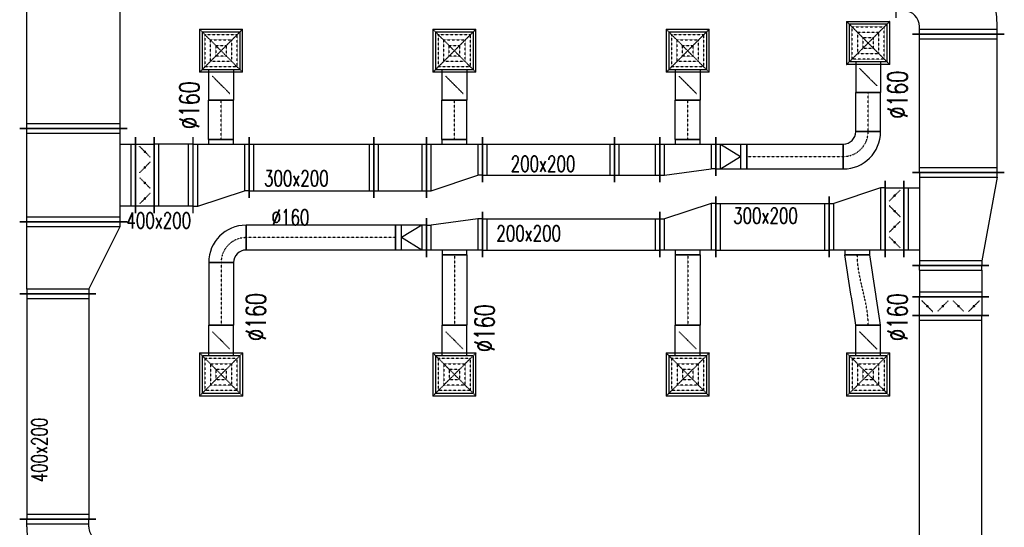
# Model space of a CAD drawing. Extents: x -7228 to 74941, y -112898 to 85621.
# Tile 52 of 256: x 34299 to 34932, y -56109 to -55782. Entities that reach past the tile are written whole.
import ezdxf

# ---------------------------------------------------------------- set-up
doc = ezdxf.new("R2010")
doc.units = 0
doc.linetypes.add('DASHDOT', pattern=[1, 0.5, -0.25, 0, -0.25])
doc.linetypes.add('DASHED', pattern=[0.75, 0.5, -0.25])
doc.layers.get('0').update_dxf_attribs({"color": 101, "linetype": 'CONTINUOUS'})
for name, color, linetype in [('BB-went-opis', 8, 'CONTINUOUS'), ('E35', 6, 'CONTINUOUS'), ('FLUID-N18', 7, 'CONTINUOUS'), ('FLUID-N18-SYM', 7, 'CONTINUOUS'), ('FLUID-W18', 7, 'CONTINUOUS'), ('FLUID-W18-SYM', 7, 'CONTINUOUS')]:
    doc.layers.add(name, color=color, linetype=linetype)
doc.styles.add('tab-bud$0$ROMANS', font='romans', dxfattribs={"width": 0.7})
doc.linetypes.add('ZIGZAG', pattern='A,0.00254,-5.08,[131,ltypeshp.shx,S=5.08,R=0,X=-5.08,Y=0],-10.16,[131,ltypeshp.shx,S=5.08,R=180,X=5.08,Y=0],-5.08', length=20.32254)

# ---------------------------------------------------------------- blocks, each defined once
blk = doc.blocks.new('*U5226')
at = {"color": 0, "linetype": 'ByBlock', "lineweight": -2, "ltscale": 2}
for p, q in [((150, 200), (-150, 100)), ((180, 200), (150, 200)), ((-180, 100), (-150, 100)), ((180, -200), (-180, -200)), ((-80, -200), (-80, -230)), ((80, -230), (80, -200))]:
    blk.add_line(p, q, dxfattribs=at)
at = {"color": 4, "linetype": 'Continuous', "ltscale": 2}
for p, q in [((150, 200), (150, -200)), ((-150, -200), (-150, 100))]:
    blk.add_line(p, q, dxfattribs=at)
at = {"color": 5, "linetype": 'Continuous', "lineweight": -2, "ltscale": 2}
for p, q in [((180, 245), (180, -245)), ((-180, -245), (-180, 145)), ((80, -230), (-80, -230))]:
    blk.add_line(p, q, dxfattribs=at)
blk = doc.blocks.new('*U5227')
at = {"color": 5, "linetype": 'Continuous', "lineweight": -2, "ltscale": 2}
for p, q in [((180, 195), (180, -195)), ((-180, -195), (-180, 95)), ((80, -180), (-80, -180))]:
    blk.add_line(p, q, dxfattribs=at)
at = {"color": 0, "linetype": 'ByBlock', "lineweight": -2, "ltscale": 2}
for p, q in [((150, 150), (-150, 50)), ((180, 150), (150, 150)), ((-180, 50), (-150, 50)), ((180, -150), (-180, -150)), ((-80, -150), (-80, -180)), ((80, -180), (80, -150))]:
    blk.add_line(p, q, dxfattribs=at)
at = {"color": 4, "linetype": 'Continuous', "ltscale": 2}
for p, q in [((150, 150), (150, -150)), ((-150, -150), (-150, 50))]:
    blk.add_line(p, q, dxfattribs=at)
blk = doc.blocks.new('*U5228')
at = {"color": 5, "linetype": 'Continuous', "lineweight": -2, "ltscale": 2}
for p, q in [((180, 145), (180, -145)), ((-180, -145), (-180, 105)), ((80, -130), (-80, -130))]:
    blk.add_line(p, q, dxfattribs=at)
at = {"color": 0, "linetype": 'ByBlock', "lineweight": -2, "ltscale": 2}
for p, q in [((150, 100), (-150, 60)), ((180, 100), (150, 100)), ((-180, 60), (-150, 60)), ((180, -100), (-180, -100)), ((-80, -100), (-80, -130)), ((80, -130), (80, -100))]:
    blk.add_line(p, q, dxfattribs=at)
at = {"color": 4, "linetype": 'Continuous', "ltscale": 2}
for p, q in [((150, 100), (150, -100)), ((-150, -100), (-150, 60))]:
    blk.add_line(p, q, dxfattribs=at)
blk = doc.blocks.new('*U5229')
at = {"color": 5, "linetype": 'Continuous', "lineweight": -2, "ltscale": 2}
for p, q in [((-100, -125), (-100, 125)), ((100, 80), (100, -80))]:
    blk.add_line(p, q, dxfattribs=at)
at = {"color": 0, "linetype": 'ByBlock', "lineweight": -2, "ltscale": 2}
for p, q in [((-100, 80), (-70, 80)), ((-70, 80), (60, 80)), ((60, 80), (100, 80)), ((-100, -80), (-70, -80)), ((-70, -80), (60, -80)), ((60, -80), (100, -80))]:
    blk.add_line(p, q, dxfattribs=at)
at = {"color": 4, "linetype": 'Continuous', "ltscale": 2}
for p, q in [((-70, -80), (-70, 80)), ((-70, 80), (60, 0)), ((60, 80), (60, -80)), ((-70, -80), (60, 0))]:
    blk.add_line(p, q, dxfattribs=at)
blk = doc.blocks.new('*U5230')
at = {"color": 5, "linetype": 'Continuous', "lineweight": -2, "ltscale": 2}
for p, q in [((-480, -80), (-480, 80)), ((480, 80), (480, -80))]:
    blk.add_line(p, q, dxfattribs=at)
at = {"color": 0, "linetype": 'ByBlock', "lineweight": -2, "ltscale": 2}
for p, q in [((-480, 80), (480, 80)), ((-480, -80), (480, -80))]:
    blk.add_line(p, q, dxfattribs=at)
at = {"layer": 'FLUID-N18-SYM', "color": 2, "linetype": 'DASHDOT', "ltscale": 2}
blk.add_line((-480, 0), (480, 0), dxfattribs=at)
blk = doc.blocks.new('*U5231')
at = {"color": 5, "linetype": 'Continuous', "lineweight": -2, "ltscale": 2}
for p, q in [((-120, -40), (-120, 120)), ((120, -120), (-40, -120))]:
    blk.add_line(p, q, dxfattribs=at)
at = {"color": 0, "linetype": 'ByBlock', "lineweight": -2, "ltscale": 2}
for radius in [240, 80]:
    blk.add_arc((-120, -120), radius, 0, 90, dxfattribs=at)
at = {"layer": 'FLUID-N18-SYM', "color": 2, "linetype": 'DASHDOT', "ltscale": 2}
blk.add_arc((-120, -120), 160, 0, 90, dxfattribs=at)
blk = doc.blocks.new('*U5232')
at = {"color": 4, "linetype": 'Continuous', "ltscale": 2}
for p, q in [((-138.5, 138.5), (138.5, 138.5)), ((-138.5, 138.5), (-138.5, -138.5)), ((138.5, -138.5), (138.5, 138.5)), ((138.5, -138.5), (-138.5, -138.5))]:
    blk.add_line(p, q, dxfattribs=at)
at = {"color": 4, "linetype": 'DASHED', "ltscale": 2}
for p, q in [((-138.5, 138.5), (0, 0)), ((138.5, 138.5), (0, 0)), ((-103.9, 103.9), (103.9, 103.9)), ((-103.9, 103.9), (-103.9, -103.9)), ((-69.2, 69.2), (69.2, 69.2)), ((-69.2, 69.2), (-69.2, -69.2)), ((69.2, -69.2), (69.2, 69.2)), ((103.9, -103.9), (103.9, 103.9)), ((-138.5, -138.5), (0, 0)), ((-34.6, 34.6), (34.6, 34.6)), ((-34.6, 34.6), (-34.6, -34.6)), ((138.5, -138.5), (0, 0)), ((34.6, -34.6), (34.6, 34.6)), ((34.6, -34.6), (-34.6, -34.6)), ((103.9, -103.9), (-103.9, -103.9)), ((69.2, -69.2), (-69.2, -69.2)), ((0, -219), (-56.6, -162.4)), ((0, -219), (56.6, -275.6))]:
    blk.add_line(p, q, dxfattribs=at)
at = {"color": 0, "linetype": 'ByBlock', "lineweight": -2, "ltscale": 2}
for p, q in [((-120, -120), (-120, 120)), ((120, 120), (-120, 120)), ((120, 120), (120, -120)), ((-120, -120), (120, -120)), ((-80, -120), (-80, -318)), ((80, -120), (80, -318))]:
    blk.add_line(p, q, dxfattribs=at)
at = {"color": 5, "linetype": 'Continuous', "lineweight": -2, "ltscale": 2}
blk.add_line((80, -318), (-80, -318), dxfattribs=at)
at = {"color": 4, "linetype": 'Continuous', "ltscale": 2}
blk.add_lwpolyline([(-2.5, -219, 5, 5, 1), (2.5, -219, 5, 5, 1)], format="xyseb", close=True, dxfattribs=at)
blk = doc.blocks.new('*U5233')
at = {"color": 5, "linetype": 'Continuous', "lineweight": -2, "ltscale": 2}
for p, q in [((-22.8, -80), (-22.8, 80)), ((429.2, 80), (429.2, -80))]:
    blk.add_line(p, q, dxfattribs=at)
at = {"color": 5, "linetype": 'ZIGZAG', "lineweight": -2, "ltscale": 0.4}
for points in [[(429.2, 80), (-22.8, 80)], [(429.2, -80), (-22.8, -80)]]:
    blk.add_spline(points, degree=3, dxfattribs=at)
at = {"layer": 'FLUID-N18-SYM', "color": 2, "linetype": 'DASHDOT', "ltscale": 2, "start_tangent": (-1, 0), "end_tangent": (-1, 0)}
blk.add_spline([(429.2, 0), (0, 0), (-22.8, 0)], degree=3, dxfattribs=at)
blk = doc.blocks.new('*U5234')
at = {"color": 4, "linetype": 'Continuous', "ltscale": 2}
for p, q in [((-138.5, 138.5), (138.5, 138.5)), ((-138.5, 138.5), (-138.5, -138.5)), ((138.5, -138.5), (138.5, 138.5)), ((138.5, -138.5), (-138.5, -138.5))]:
    blk.add_line(p, q, dxfattribs=at)
at = {"color": 4, "linetype": 'DASHED', "ltscale": 2}
for p, q in [((-138.5, 138.5), (0, 0)), ((138.5, 138.5), (0, 0)), ((-103.9, 103.9), (103.9, 103.9)), ((-103.9, 103.9), (-103.9, -103.9)), ((-69.2, 69.2), (69.2, 69.2)), ((-69.2, 69.2), (-69.2, -69.2)), ((69.2, -69.2), (69.2, 69.2)), ((103.9, -103.9), (103.9, 103.9)), ((-138.5, -138.5), (0, 0)), ((-34.6, 34.6), (34.6, 34.6)), ((-34.6, 34.6), (-34.6, -34.6)), ((138.5, -138.5), (0, 0)), ((34.6, -34.6), (34.6, 34.6)), ((34.6, -34.6), (-34.6, -34.6)), ((103.9, -103.9), (-103.9, -103.9)), ((69.2, -69.2), (-69.2, -69.2)), ((0, -219), (-56.6, -162.4)), ((0, -219), (56.6, -275.6))]:
    blk.add_line(p, q, dxfattribs=at)
at = {"color": 0, "linetype": 'ByBlock', "lineweight": -2, "ltscale": 2}
for p, q in [((-120, -120), (-120, 120)), ((120, 120), (-120, 120)), ((120, 120), (120, -120)), ((-120, -120), (120, -120)), ((-80, -120), (-80, -318)), ((80, -120), (80, -318))]:
    blk.add_line(p, q, dxfattribs=at)
at = {"color": 5, "linetype": 'Continuous', "lineweight": -2, "ltscale": 2}
blk.add_line((80, -318), (-80, -318), dxfattribs=at)
at = {"color": 4, "linetype": 'Continuous', "ltscale": 2}
blk.add_lwpolyline([(-2.5, -219, 5, 5, 1), (2.5, -219, 5, 5, 1)], format="xyseb", close=True, dxfattribs=at)
blk = doc.blocks.new('*U5235')
at = {"color": 5, "linetype": 'Continuous', "lineweight": -2, "ltscale": 2}
for p, q in [((-22.8, -80), (-22.8, 80)), ((429.2, 80), (429.2, -80))]:
    blk.add_line(p, q, dxfattribs=at)
at = {"color": 5, "linetype": 'ZIGZAG', "lineweight": -2, "ltscale": 0.4}
for points in [[(429.2, 80), (-22.8, 80)], [(429.2, -80), (-22.8, -80)]]:
    blk.add_spline(points, degree=3, dxfattribs=at)
at = {"layer": 'FLUID-N18-SYM', "color": 2, "linetype": 'DASHDOT', "ltscale": 2, "start_tangent": (-1, 0), "end_tangent": (-1, 0)}
blk.add_spline([(429.2, 0), (0, 0), (-22.8, 0)], degree=3, dxfattribs=at)
blk = doc.blocks.new('*U5236')
at = {"color": 5, "linetype": 'Continuous', "lineweight": -2, "ltscale": 2}
for p, q in [((-379.2, -80), (-379.2, 80)), ((22.8, 80), (22.8, -80))]:
    blk.add_line(p, q, dxfattribs=at)
at = {"color": 5, "linetype": 'ZIGZAG', "lineweight": -2, "ltscale": 0.4}
for points in [[(22.8, 80), (-379.2, 80)], [(22.8, -80), (-379.2, -80)]]:
    blk.add_spline(points, degree=3, dxfattribs=at)
at = {"layer": 'FLUID-N18-SYM', "color": 2, "linetype": 'DASHDOT', "ltscale": 2, "start_tangent": (-1, 0), "end_tangent": (-1, 0)}
blk.add_spline([(22.8, 0), (0, 0), (-379.2, 0)], degree=3, dxfattribs=at)
blk = doc.blocks.new('*U5237')
at = {"color": 5, "linetype": 'Continuous', "lineweight": -2, "ltscale": 2}
for p, q in [((-365, -195), (-365, 195)), ((365, 195), (365, -195))]:
    blk.add_line(p, q, dxfattribs=at)
at = {"color": 0, "linetype": 'ByBlock', "lineweight": -2, "ltscale": 2}
for p, q in [((-365, 150), (365, 150)), ((-365, -150), (365, -150))]:
    blk.add_line(p, q, dxfattribs=at)
at = {"color": 4, "linetype": 'Continuous', "ltscale": 2}
for p, q in [((-335, -150), (-335, 150)), ((335, 150), (335, -150))]:
    blk.add_line(p, q, dxfattribs=at)
blk = doc.blocks.new('*U5238')
at = {"color": 5, "linetype": 'Continuous', "lineweight": -2, "ltscale": 2}
for p, q in [((-570, -145), (-570, 145)), ((570, 145), (570, -145))]:
    blk.add_line(p, q, dxfattribs=at)
at = {"color": 0, "linetype": 'ByBlock', "lineweight": -2, "ltscale": 2}
for p, q in [((-570, 100), (570, 100)), ((-570, -100), (570, -100))]:
    blk.add_line(p, q, dxfattribs=at)
at = {"color": 4, "linetype": 'Continuous', "ltscale": 2}
for p, q in [((-540, -100), (-540, 100)), ((540, 100), (540, -100))]:
    blk.add_line(p, q, dxfattribs=at)
blk = doc.blocks.new('*U5239')
at = {"color": 4, "linetype": 'Continuous', "ltscale": 2}
for p, q in [((-138.5, 138.5), (138.5, 138.5)), ((-138.5, 138.5), (-138.5, -138.5)), ((138.5, -138.5), (138.5, 138.5)), ((138.5, -138.5), (-138.5, -138.5))]:
    blk.add_line(p, q, dxfattribs=at)
at = {"color": 4, "linetype": 'DASHED', "ltscale": 2}
for p, q in [((-138.5, 138.5), (0, 0)), ((138.5, 138.5), (0, 0)), ((-103.9, 103.9), (103.9, 103.9)), ((-103.9, 103.9), (-103.9, -103.9)), ((-69.2, 69.2), (69.2, 69.2)), ((-69.2, 69.2), (-69.2, -69.2)), ((69.2, -69.2), (69.2, 69.2)), ((103.9, -103.9), (103.9, 103.9)), ((-138.5, -138.5), (0, 0)), ((-34.6, 34.6), (34.6, 34.6)), ((-34.6, 34.6), (-34.6, -34.6)), ((138.5, -138.5), (0, 0)), ((34.6, -34.6), (34.6, 34.6)), ((34.6, -34.6), (-34.6, -34.6)), ((103.9, -103.9), (-103.9, -103.9)), ((69.2, -69.2), (-69.2, -69.2)), ((0, -219), (-56.6, -162.4)), ((0, -219), (56.6, -275.6))]:
    blk.add_line(p, q, dxfattribs=at)
at = {"color": 0, "linetype": 'ByBlock', "lineweight": -2, "ltscale": 2}
for p, q in [((-120, -120), (-120, 120)), ((120, 120), (-120, 120)), ((120, 120), (120, -120)), ((-120, -120), (120, -120)), ((-80, -120), (-80, -318)), ((80, -120), (80, -318))]:
    blk.add_line(p, q, dxfattribs=at)
at = {"color": 5, "linetype": 'Continuous', "lineweight": -2, "ltscale": 2}
blk.add_line((80, -318), (-80, -318), dxfattribs=at)
at = {"color": 4, "linetype": 'Continuous', "ltscale": 2}
blk.add_lwpolyline([(-2.5, -219, 5, 5, 1), (2.5, -219, 5, 5, 1)], format="xyseb", close=True, dxfattribs=at)
blk = doc.blocks.new('*U5240')
at = {"color": 4, "linetype": 'Continuous', "ltscale": 2}
for p, q in [((-138.5, 138.5), (138.5, 138.5)), ((-138.5, 138.5), (-138.5, -138.5)), ((138.5, -138.5), (138.5, 138.5)), ((138.5, -138.5), (-138.5, -138.5))]:
    blk.add_line(p, q, dxfattribs=at)
at = {"color": 4, "linetype": 'DASHED', "ltscale": 2}
for p, q in [((-138.5, 138.5), (0, 0)), ((138.5, 138.5), (0, 0)), ((-103.9, 103.9), (103.9, 103.9)), ((-103.9, 103.9), (-103.9, -103.9)), ((-69.2, 69.2), (69.2, 69.2)), ((-69.2, 69.2), (-69.2, -69.2)), ((69.2, -69.2), (69.2, 69.2)), ((103.9, -103.9), (103.9, 103.9)), ((-138.5, -138.5), (0, 0)), ((-34.6, 34.6), (34.6, 34.6)), ((-34.6, 34.6), (-34.6, -34.6)), ((138.5, -138.5), (0, 0)), ((34.6, -34.6), (34.6, 34.6)), ((34.6, -34.6), (-34.6, -34.6)), ((103.9, -103.9), (-103.9, -103.9)), ((69.2, -69.2), (-69.2, -69.2)), ((0, -219), (-56.6, -162.4)), ((0, -219), (56.6, -275.6))]:
    blk.add_line(p, q, dxfattribs=at)
at = {"color": 0, "linetype": 'ByBlock', "lineweight": -2, "ltscale": 2}
for p, q in [((-120, -120), (-120, 120)), ((120, 120), (-120, 120)), ((120, 120), (120, -120)), ((-120, -120), (120, -120)), ((-80, -120), (-80, -318)), ((80, -120), (80, -318))]:
    blk.add_line(p, q, dxfattribs=at)
at = {"color": 5, "linetype": 'Continuous', "lineweight": -2, "ltscale": 2}
blk.add_line((80, -318), (-80, -318), dxfattribs=at)
at = {"color": 4, "linetype": 'Continuous', "ltscale": 2}
blk.add_lwpolyline([(-2.5, -219, 5, 5, 1), (2.5, -219, 5, 5, 1)], format="xyseb", close=True, dxfattribs=at)
blk = doc.blocks.new('*U5254')
at = {"color": 5, "linetype": 'Continuous', "lineweight": -2, "ltscale": 2}
for p, q in [((-1724.5, -245), (-1724.5, 245)), ((1724.5, 245), (1724.5, -245))]:
    blk.add_line(p, q, dxfattribs=at)
at = {"color": 0, "linetype": 'ByBlock', "lineweight": -2, "ltscale": 2}
for p, q in [((-1724.5, 200), (1724.5, 200)), ((-1724.5, -200), (1724.5, -200))]:
    blk.add_line(p, q, dxfattribs=at)
at = {"color": 4, "linetype": 'Continuous', "ltscale": 2}
for p, q in [((-1694.5, -200), (-1694.5, 200)), ((1694.5, 200), (1694.5, -200))]:
    blk.add_line(p, q, dxfattribs=at)
blk = doc.blocks.new('*U5257')
at = {"color": 5, "linetype": 'Continuous', "lineweight": -2, "ltscale": 2}
for p, q in [((-300, -295), (-300, 295)), ((300, 195), (300, -295)), ((245, -350), (-245, -350))]:
    blk.add_line(p, q, dxfattribs=at)
at = {"color": 0, "linetype": 'ByBlock', "lineweight": -2, "ltscale": 2}
for p, q in [((-270, 250), (-300, 250)), ((-270, 250), (270, 150)), ((270, 150), (300, 150)), ((-300, -250), (300, -250)), ((-200, -350), (-200, -250)), ((200, -250), (200, -350))]:
    blk.add_line(p, q, dxfattribs=at)
at = {"color": 4, "linetype": 'Continuous', "ltscale": 2}
for p, q in [((-270, -250), (-270, 250)), ((270, 150), (270, -250)), ((200, -320), (-200, -320))]:
    blk.add_line(p, q, dxfattribs=at)
blk = doc.blocks.new('*U5256')
at = {"color": 5, "linetype": 'Continuous', "lineweight": -2, "ltscale": 2}
for p, q in [((-100, -245), (-100, 245)), ((100, 245), (100, -245))]:
    blk.add_line(p, q, dxfattribs=at)
at = {"color": 0, "linetype": 'ByBlock', "lineweight": -2, "ltscale": 2}
for p, q in [((-70, 200), (-100, 200)), ((-70, 200), (70, 200)), ((70, 200), (100, 200)), ((-70, -200), (-100, -200)), ((-70, -200), (70, -200)), ((70, -200), (100, -200))]:
    blk.add_line(p, q, dxfattribs=at)
at = {"color": 4, "linetype": 'Continuous', "ltscale": 2}
for p, q in [((-70, -200), (-70, 200)), ((70, 200), (70, -200))]:
    blk.add_line(p, q, dxfattribs=at)
blk = doc.blocks.new('*U5255')
at = {"color": 5, "linetype": 'Continuous', "lineweight": -2, "ltscale": 2}
for p, q in [((-60, -245), (-60, 245)), ((60, 245), (60, -245))]:
    blk.add_line(p, q, dxfattribs=at)
at = {"color": 0, "linetype": 'ByBlock', "lineweight": -2, "ltscale": 2}
for p, q in [((-60, 200), (60, 200)), ((60, -200), (-60, -200))]:
    blk.add_line(p, q, dxfattribs=at)
at = {"color": 4, "linetype": 'DASHED', "ltscale": 2}
for p, q in [((0, 150), (-35.4, 185.4)), ((0, 150), (35.4, 114.6)), ((0, 50), (35.4, 85.4)), ((0, 50), (-35.4, 14.6)), ((0, -50), (-35.4, -14.6)), ((0, -50), (35.4, -85.4)), ((0, -150), (35.4, -114.6)), ((0, -150), (-35.4, -185.4))]:
    blk.add_line(p, q, dxfattribs=at)
at = {"color": 4, "linetype": 'Continuous', "ltscale": 2}
for points in [[(-4, 150, 8, 8, 1), (4, 150, 8, 8, 1)], [(-4, 50, 8, 8, 1), (4, 50, 8, 8, 1)], [(-4, -50, 8, 8, 1), (4, -50, 8, 8, 1)], [(-4, -150, 8, 8, 1), (4, -150, 8, 8, 1)]]:
    blk.add_lwpolyline(points, format="xyseb", close=True, dxfattribs=at)
blk = doc.blocks.new('*U5258')
at = {"color": 5, "linetype": 'Continuous', "lineweight": -2, "ltscale": 2}
for p, q in [((-444, -295), (-444, 295)), ((444, 295), (444, -295))]:
    blk.add_line(p, q, dxfattribs=at)
at = {"color": 0, "linetype": 'ByBlock', "lineweight": -2, "ltscale": 2}
for p, q in [((-444, 250), (444, 250)), ((-444, -250), (444, -250))]:
    blk.add_line(p, q, dxfattribs=at)
at = {"color": 4, "linetype": 'Continuous', "ltscale": 2}
for p, q in [((-414, -250), (-414, 250)), ((414, 250), (414, -250))]:
    blk.add_line(p, q, dxfattribs=at)
blk = doc.blocks.new('*U5454')
at = {"color": 0, "linetype": 'ByBlock', "lineweight": -2, "ltscale": 2}
for p, q in [((150, 200), (-150, 100)), ((180, 200), (150, 200)), ((-180, 100), (-150, 100)), ((180, -200), (-180, -200)), ((-80, -200), (-80, -230)), ((80, -230), (80, -200))]:
    blk.add_line(p, q, dxfattribs=at)
at = {"color": 4, "linetype": 'Continuous', "ltscale": 2}
for p, q in [((150, 200), (150, -200)), ((-150, -200), (-150, 100))]:
    blk.add_line(p, q, dxfattribs=at)
at = {"color": 1, "linetype": 'Continuous', "lineweight": -2, "ltscale": 2}
for p, q in [((180, 245), (180, -245)), ((-180, -245), (-180, 145)), ((80, -230), (-80, -230))]:
    blk.add_line(p, q, dxfattribs=at)
blk = doc.blocks.new('*U5453')
at = {"color": 1, "linetype": 'Continuous', "lineweight": -2, "ltscale": 2}
for p, q in [((-401.5, -195), (-401.5, 195)), ((401.5, 195), (401.5, -195))]:
    blk.add_line(p, q, dxfattribs=at)
at = {"color": 0, "linetype": 'ByBlock', "lineweight": -2, "ltscale": 2}
for p, q in [((-401.5, 150), (401.5, 150)), ((-401.5, -150), (401.5, -150))]:
    blk.add_line(p, q, dxfattribs=at)
at = {"color": 4, "linetype": 'Continuous', "ltscale": 2}
for p, q in [((-371.5, -150), (-371.5, 150)), ((371.5, 150), (371.5, -150))]:
    blk.add_line(p, q, dxfattribs=at)
blk = doc.blocks.new('*U5461')
at = {"color": 1, "linetype": 'Continuous', "lineweight": -2, "ltscale": 2}
for p, q in [((-168.5, -195), (-168.5, 195)), ((168.5, 195), (168.5, -195))]:
    blk.add_line(p, q, dxfattribs=at)
at = {"color": 0, "linetype": 'ByBlock', "lineweight": -2, "ltscale": 2}
for p, q in [((-168.5, 150), (168.5, 150)), ((-168.5, -150), (168.5, -150))]:
    blk.add_line(p, q, dxfattribs=at)
at = {"color": 4, "linetype": 'Continuous', "ltscale": 2}
for p, q in [((-138.5, -150), (-138.5, 150)), ((138.5, 150), (138.5, -150))]:
    blk.add_line(p, q, dxfattribs=at)
blk = doc.blocks.new('*U5460')
at = {"color": 1, "linetype": 'Continuous', "lineweight": -2, "ltscale": 2}
for p, q in [((180, 195), (180, -195)), ((-180, -195), (-180, 95)), ((80, -180), (-80, -180))]:
    blk.add_line(p, q, dxfattribs=at)
at = {"color": 0, "linetype": 'ByBlock', "lineweight": -2, "ltscale": 2}
for p, q in [((150, 150), (-150, 50)), ((180, 150), (150, 150)), ((-180, 50), (-150, 50)), ((180, -150), (-180, -150)), ((-80, -150), (-80, -180)), ((80, -180), (80, -150))]:
    blk.add_line(p, q, dxfattribs=at)
at = {"color": 4, "linetype": 'Continuous', "ltscale": 2}
for p, q in [((150, 150), (150, -150)), ((-150, -150), (-150, 50))]:
    blk.add_line(p, q, dxfattribs=at)
blk = doc.blocks.new('*U5459')
at = {"color": 1, "linetype": 'Continuous', "lineweight": -2, "ltscale": 2}
for p, q in [((-425, -145), (-425, 145)), ((425, 145), (425, -145))]:
    blk.add_line(p, q, dxfattribs=at)
at = {"color": 0, "linetype": 'ByBlock', "lineweight": -2, "ltscale": 2}
for p, q in [((-425, 100), (425, 100)), ((-425, -100), (425, -100))]:
    blk.add_line(p, q, dxfattribs=at)
at = {"color": 4, "linetype": 'Continuous', "ltscale": 2}
for p, q in [((-395, -100), (-395, 100)), ((395, 100), (395, -100))]:
    blk.add_line(p, q, dxfattribs=at)
blk = doc.blocks.new('*U5467')
at = {"color": 1, "linetype": 'Continuous', "lineweight": -2, "ltscale": 2}
for p, q in [((-145, -145), (-145, 145)), ((145, 145), (145, -145))]:
    blk.add_line(p, q, dxfattribs=at)
at = {"color": 0, "linetype": 'ByBlock', "lineweight": -2, "ltscale": 2}
for p, q in [((-145, 100), (145, 100)), ((-145, -100), (145, -100))]:
    blk.add_line(p, q, dxfattribs=at)
at = {"color": 4, "linetype": 'Continuous', "ltscale": 2}
for p, q in [((-115, -100), (-115, 100)), ((115, 100), (115, -100))]:
    blk.add_line(p, q, dxfattribs=at)
blk = doc.blocks.new('*U5466')
at = {"color": 1, "linetype": 'Continuous', "lineweight": -2, "ltscale": 2}
for p, q in [((180, 145), (180, -145)), ((-180, -145), (-180, 105)), ((80, -130), (-80, -130))]:
    blk.add_line(p, q, dxfattribs=at)
at = {"color": 0, "linetype": 'ByBlock', "lineweight": -2, "ltscale": 2}
for p, q in [((150, 100), (-150, 60)), ((180, 100), (150, 100)), ((-180, 60), (-150, 60)), ((180, -100), (-180, -100)), ((-80, -100), (-80, -130)), ((80, -130), (80, -100))]:
    blk.add_line(p, q, dxfattribs=at)
at = {"color": 4, "linetype": 'Continuous', "ltscale": 2}
for p, q in [((150, 100), (150, -100)), ((-150, -100), (-150, 60))]:
    blk.add_line(p, q, dxfattribs=at)
blk = doc.blocks.new('*U5465')
at = {"color": 1, "linetype": 'Continuous', "lineweight": -2, "ltscale": 2}
for p, q in [((-100, -125), (-100, 125)), ((100, 80), (100, -80))]:
    blk.add_line(p, q, dxfattribs=at)
at = {"color": 0, "linetype": 'ByBlock', "lineweight": -2, "ltscale": 2}
for p, q in [((-100, 80), (-70, 80)), ((-70, 80), (60, 80)), ((60, 80), (100, 80)), ((-100, -80), (-70, -80)), ((-70, -80), (60, -80)), ((60, -80), (100, -80))]:
    blk.add_line(p, q, dxfattribs=at)
at = {"color": 4, "linetype": 'Continuous', "ltscale": 2}
for p, q in [((-70, -80), (-70, 80)), ((-70, 80), (60, 0)), ((60, 80), (60, -80)), ((-70, -80), (60, 0))]:
    blk.add_line(p, q, dxfattribs=at)
blk = doc.blocks.new('*U5464')
at = {"color": 1, "linetype": 'Continuous', "lineweight": -2, "ltscale": 2}
for p, q in [((-310, -80), (-310, 80)), ((310, 80), (310, -80))]:
    blk.add_line(p, q, dxfattribs=at)
at = {"color": 0, "linetype": 'ByBlock', "lineweight": -2, "ltscale": 2}
for p, q in [((-310, 80), (310, 80)), ((-310, -80), (310, -80))]:
    blk.add_line(p, q, dxfattribs=at)
at = {"layer": 'FLUID-W18-SYM', "color": 2, "linetype": 'DASHDOT', "ltscale": 2}
blk.add_line((-310, 0), (310, 0), dxfattribs=at)
blk = doc.blocks.new('*U5470')
at = {"color": 1, "linetype": 'Continuous', "lineweight": -2, "ltscale": 2}
for p, q in [((-120, -40), (-120, 120)), ((120, -120), (-40, -120))]:
    blk.add_line(p, q, dxfattribs=at)
at = {"color": 0, "linetype": 'ByBlock', "lineweight": -2, "ltscale": 2}
for radius in [240, 80]:
    blk.add_arc((-120, -120), radius, 0, 90, dxfattribs=at)
at = {"layer": 'FLUID-W18-SYM', "color": 2, "linetype": 'DASHDOT', "ltscale": 2}
blk.add_arc((-120, -120), 160, 0, 90, dxfattribs=at)
blk = doc.blocks.new('*U5456')
at = {"color": 4, "linetype": 'Continuous', "ltscale": 2}
for p, q in [((-138.5, 138.5), (138.5, 138.5)), ((-138.5, 138.5), (-138.5, -138.5)), ((138.5, -138.5), (138.5, 138.5)), ((138.5, -138.5), (-138.5, -138.5))]:
    blk.add_line(p, q, dxfattribs=at)
at = {"color": 4, "linetype": 'DASHED', "ltscale": 2}
for p, q in [((-138.5, 138.5), (0, 0)), ((138.5, 138.5), (0, 0)), ((-103.9, 103.9), (103.9, 103.9)), ((-103.9, 103.9), (-103.9, -103.9)), ((-69.2, 69.2), (69.2, 69.2)), ((-69.2, 69.2), (-69.2, -69.2)), ((69.2, -69.2), (69.2, 69.2)), ((103.9, -103.9), (103.9, 103.9)), ((-138.5, -138.5), (0, 0)), ((-34.6, 34.6), (34.6, 34.6)), ((-34.6, 34.6), (-34.6, -34.6)), ((138.5, -138.5), (0, 0)), ((34.6, -34.6), (34.6, 34.6)), ((34.6, -34.6), (-34.6, -34.6)), ((103.9, -103.9), (-103.9, -103.9)), ((69.2, -69.2), (-69.2, -69.2)), ((0, -219), (-56.6, -162.4)), ((0, -219), (56.6, -275.6))]:
    blk.add_line(p, q, dxfattribs=at)
at = {"color": 0, "linetype": 'ByBlock', "lineweight": -2, "ltscale": 2}
for p, q in [((-120, -120), (-120, 120)), ((120, 120), (-120, 120)), ((120, 120), (120, -120)), ((-120, -120), (120, -120)), ((-80, -120), (-80, -318)), ((80, -120), (80, -318))]:
    blk.add_line(p, q, dxfattribs=at)
at = {"color": 1, "linetype": 'Continuous', "lineweight": -2, "ltscale": 2}
blk.add_line((80, -318), (-80, -318), dxfattribs=at)
at = {"color": 4, "linetype": 'Continuous', "ltscale": 2}
blk.add_lwpolyline([(-2.5, -219, 5, 5, 1), (2.5, -219, 5, 5, 1)], format="xyseb", close=True, dxfattribs=at)
blk = doc.blocks.new('*U5455')
at = {"color": 1, "linetype": 'Continuous', "lineweight": -2, "ltscale": 2}
for p, q in [((-22.8, -80), (-22.8, 80)), ((229.2, 80), (229.2, -80))]:
    blk.add_line(p, q, dxfattribs=at)
at = {"color": 1, "linetype": 'ZIGZAG', "lineweight": -2, "ltscale": 0.4}
for points in [[(229.2, 80), (-22.8, 80)], [(229.2, -80), (-22.8, -80)]]:
    blk.add_spline(points, degree=3, dxfattribs=at)
at = {"layer": 'FLUID-W18-SYM', "color": 2, "linetype": 'DASHDOT', "ltscale": 2, "start_tangent": (-1, 0), "end_tangent": (-1, 0)}
blk.add_spline([(229.2, 0), (0, 0), (-22.8, 0)], degree=3, dxfattribs=at)
blk = doc.blocks.new('*U5458')
at = {"color": 4, "linetype": 'Continuous', "ltscale": 2}
for p, q in [((-138.5, 138.5), (138.5, 138.5)), ((-138.5, 138.5), (-138.5, -138.5)), ((138.5, -138.5), (138.5, 138.5)), ((138.5, -138.5), (-138.5, -138.5))]:
    blk.add_line(p, q, dxfattribs=at)
at = {"color": 4, "linetype": 'DASHED', "ltscale": 2}
for p, q in [((-138.5, 138.5), (0, 0)), ((138.5, 138.5), (0, 0)), ((-103.9, 103.9), (103.9, 103.9)), ((-103.9, 103.9), (-103.9, -103.9)), ((-69.2, 69.2), (69.2, 69.2)), ((-69.2, 69.2), (-69.2, -69.2)), ((69.2, -69.2), (69.2, 69.2)), ((103.9, -103.9), (103.9, 103.9)), ((-138.5, -138.5), (0, 0)), ((-34.6, 34.6), (34.6, 34.6)), ((-34.6, 34.6), (-34.6, -34.6)), ((138.5, -138.5), (0, 0)), ((34.6, -34.6), (34.6, 34.6)), ((34.6, -34.6), (-34.6, -34.6)), ((103.9, -103.9), (-103.9, -103.9)), ((69.2, -69.2), (-69.2, -69.2)), ((0, -219), (-56.6, -162.4)), ((0, -219), (56.6, -275.6))]:
    blk.add_line(p, q, dxfattribs=at)
at = {"color": 0, "linetype": 'ByBlock', "lineweight": -2, "ltscale": 2}
for p, q in [((-120, -120), (-120, 120)), ((120, 120), (-120, 120)), ((120, 120), (120, -120)), ((-120, -120), (120, -120)), ((-80, -120), (-80, -318)), ((80, -120), (80, -318))]:
    blk.add_line(p, q, dxfattribs=at)
at = {"color": 1, "linetype": 'Continuous', "lineweight": -2, "ltscale": 2}
blk.add_line((80, -318), (-80, -318), dxfattribs=at)
at = {"color": 4, "linetype": 'Continuous', "ltscale": 2}
blk.add_lwpolyline([(-2.5, -219, 5, 5, 1), (2.5, -219, 5, 5, 1)], format="xyseb", close=True, dxfattribs=at)
blk = doc.blocks.new('*U5457')
at = {"color": 1, "linetype": 'Continuous', "lineweight": -2, "ltscale": 2}
for p, q in [((-22.8, -80), (-22.8, 80)), ((229.2, 80), (229.2, -80))]:
    blk.add_line(p, q, dxfattribs=at)
at = {"color": 1, "linetype": 'ZIGZAG', "lineweight": -2, "ltscale": 0.4}
for points in [[(229.2, 80), (-22.8, 80)], [(229.2, -80), (-22.8, -80)]]:
    blk.add_spline(points, degree=3, dxfattribs=at)
at = {"layer": 'FLUID-W18-SYM', "color": 2, "linetype": 'DASHDOT', "ltscale": 2, "start_tangent": (-1, 0), "end_tangent": (-1, 0)}
blk.add_spline([(229.2, 0), (0, 0), (-22.8, 0)], degree=3, dxfattribs=at)
blk = doc.blocks.new('*U5463')
at = {"color": 4, "linetype": 'Continuous', "ltscale": 2}
for p, q in [((-138.5, 138.5), (138.5, 138.5)), ((-138.5, 138.5), (-138.5, -138.5)), ((138.5, -138.5), (138.5, 138.5)), ((138.5, -138.5), (-138.5, -138.5))]:
    blk.add_line(p, q, dxfattribs=at)
at = {"color": 4, "linetype": 'DASHED', "ltscale": 2}
for p, q in [((-138.5, 138.5), (0, 0)), ((138.5, 138.5), (0, 0)), ((-103.9, 103.9), (103.9, 103.9)), ((-103.9, 103.9), (-103.9, -103.9)), ((-69.2, 69.2), (69.2, 69.2)), ((-69.2, 69.2), (-69.2, -69.2)), ((69.2, -69.2), (69.2, 69.2)), ((103.9, -103.9), (103.9, 103.9)), ((-138.5, -138.5), (0, 0)), ((-34.6, 34.6), (34.6, 34.6)), ((-34.6, 34.6), (-34.6, -34.6)), ((138.5, -138.5), (0, 0)), ((34.6, -34.6), (34.6, 34.6)), ((34.6, -34.6), (-34.6, -34.6)), ((103.9, -103.9), (-103.9, -103.9)), ((69.2, -69.2), (-69.2, -69.2)), ((0, -219), (-56.6, -162.4)), ((0, -219), (56.6, -275.6))]:
    blk.add_line(p, q, dxfattribs=at)
at = {"color": 0, "linetype": 'ByBlock', "lineweight": -2, "ltscale": 2}
for p, q in [((-120, -120), (-120, 120)), ((120, 120), (-120, 120)), ((120, 120), (120, -120)), ((-120, -120), (120, -120)), ((-80, -120), (-80, -318)), ((80, -120), (80, -318))]:
    blk.add_line(p, q, dxfattribs=at)
at = {"color": 1, "linetype": 'Continuous', "lineweight": -2, "ltscale": 2}
blk.add_line((80, -318), (-80, -318), dxfattribs=at)
at = {"color": 4, "linetype": 'Continuous', "ltscale": 2}
blk.add_lwpolyline([(-2.5, -219, 5, 5, 1), (2.5, -219, 5, 5, 1)], format="xyseb", close=True, dxfattribs=at)
blk = doc.blocks.new('*U5462')
at = {"color": 1, "linetype": 'Continuous', "lineweight": -2, "ltscale": 2}
for p, q in [((-22.8, -80), (-22.8, 80)), ((229.2, 80), (229.2, -80))]:
    blk.add_line(p, q, dxfattribs=at)
at = {"color": 1, "linetype": 'ZIGZAG', "lineweight": -2, "ltscale": 0.4}
for points in [[(229.2, 80), (-22.8, 80)], [(229.2, -80), (-22.8, -80)]]:
    blk.add_spline(points, degree=3, dxfattribs=at)
at = {"layer": 'FLUID-W18-SYM', "color": 2, "linetype": 'DASHDOT', "ltscale": 2, "start_tangent": (-1, 0), "end_tangent": (-1, 0)}
blk.add_spline([(229.2, 0), (0, 0), (-22.8, 0)], degree=3, dxfattribs=at)
blk = doc.blocks.new('*U5469')
at = {"color": 4, "linetype": 'Continuous', "ltscale": 2}
for p, q in [((-138.5, 138.5), (138.5, 138.5)), ((-138.5, 138.5), (-138.5, -138.5)), ((138.5, -138.5), (138.5, 138.5)), ((138.5, -138.5), (-138.5, -138.5))]:
    blk.add_line(p, q, dxfattribs=at)
at = {"color": 4, "linetype": 'DASHED', "ltscale": 2}
for p, q in [((-138.5, 138.5), (0, 0)), ((138.5, 138.5), (0, 0)), ((-103.9, 103.9), (103.9, 103.9)), ((-103.9, 103.9), (-103.9, -103.9)), ((-69.2, 69.2), (69.2, 69.2)), ((-69.2, 69.2), (-69.2, -69.2)), ((69.2, -69.2), (69.2, 69.2)), ((103.9, -103.9), (103.9, 103.9)), ((-138.5, -138.5), (0, 0)), ((-34.6, 34.6), (34.6, 34.6)), ((-34.6, 34.6), (-34.6, -34.6)), ((138.5, -138.5), (0, 0)), ((34.6, -34.6), (34.6, 34.6)), ((34.6, -34.6), (-34.6, -34.6)), ((103.9, -103.9), (-103.9, -103.9)), ((69.2, -69.2), (-69.2, -69.2)), ((0, -219), (-56.6, -162.4)), ((0, -219), (56.6, -275.6))]:
    blk.add_line(p, q, dxfattribs=at)
at = {"color": 0, "linetype": 'ByBlock', "lineweight": -2, "ltscale": 2}
for p, q in [((-120, -120), (-120, 120)), ((120, 120), (-120, 120)), ((120, 120), (120, -120)), ((-120, -120), (120, -120)), ((-80, -120), (-80, -318)), ((80, -120), (80, -318))]:
    blk.add_line(p, q, dxfattribs=at)
at = {"color": 1, "linetype": 'Continuous', "lineweight": -2, "ltscale": 2}
blk.add_line((80, -318), (-80, -318), dxfattribs=at)
at = {"color": 4, "linetype": 'Continuous', "ltscale": 2}
blk.add_lwpolyline([(-2.5, -219, 5, 5, 1), (2.5, -219, 5, 5, 1)], format="xyseb", close=True, dxfattribs=at)
blk = doc.blocks.new('*U5468')
at = {"color": 1, "linetype": 'Continuous', "lineweight": -2, "ltscale": 2}
for p, q in [((-229.2, -80), (-229.2, 80)), ((22.8, 80), (22.8, -80))]:
    blk.add_line(p, q, dxfattribs=at)
at = {"color": 1, "linetype": 'ZIGZAG', "lineweight": -2, "ltscale": 0.4}
for points in [[(-229.2, 80), (22.8, 80)], [(-229.2, -80), (22.8, -80)]]:
    blk.add_spline(points, degree=3, dxfattribs=at)
at = {"layer": 'FLUID-W18-SYM', "color": 2, "linetype": 'DASHDOT', "ltscale": 2, "start_tangent": (1, 0), "end_tangent": (1, 0)}
blk.add_spline([(-229.2, 0), (0, 0), (22.8, 0)], degree=3, dxfattribs=at)
blk = doc.blocks.new('*U5471')
at = {"color": 1, "linetype": 'Continuous', "lineweight": -2, "ltscale": 2}
for p, q in [((-60, -245), (-60, 245)), ((60, 245), (60, -245))]:
    blk.add_line(p, q, dxfattribs=at)
at = {"color": 0, "linetype": 'ByBlock', "lineweight": -2, "ltscale": 2}
for p, q in [((-60, 200), (60, 200)), ((60, -200), (-60, -200))]:
    blk.add_line(p, q, dxfattribs=at)
at = {"color": 4, "linetype": 'DASHED', "ltscale": 2}
for p, q in [((0, 150), (-35.4, 185.4)), ((0, 150), (35.4, 114.6)), ((0, 50), (35.4, 85.4)), ((0, 50), (-35.4, 14.6)), ((0, -50), (-35.4, -14.6)), ((0, -50), (35.4, -85.4)), ((0, -150), (35.4, -114.6)), ((0, -150), (-35.4, -185.4))]:
    blk.add_line(p, q, dxfattribs=at)
at = {"color": 4, "linetype": 'Continuous', "ltscale": 2}
for points in [[(-4, 150, 8, 8, 1), (4, 150, 8, 8, 1)], [(-4, 50, 8, 8, 1), (4, 50, 8, 8, 1)], [(-4, -50, 8, 8, 1), (4, -50, 8, 8, 1)], [(-4, -150, 8, 8, 1), (4, -150, 8, 8, 1)]]:
    blk.add_lwpolyline(points, format="xyseb", close=True, dxfattribs=at)
blk = doc.blocks.new('*U5472')
at = {"color": 1, "linetype": 'Continuous', "lineweight": -2, "ltscale": 2}
for p, q in [((-124.5, -245), (-124.5, 245)), ((124.5, 245), (124.5, -245))]:
    blk.add_line(p, q, dxfattribs=at)
at = {"color": 0, "linetype": 'ByBlock', "lineweight": -2, "ltscale": 2}
for p, q in [((-124.5, 200), (124.5, 200)), ((-124.5, -200), (124.5, -200))]:
    blk.add_line(p, q, dxfattribs=at)
at = {"color": 4, "linetype": 'Continuous', "ltscale": 2}
for p, q in [((-94.5, -200), (-94.5, 200)), ((94.5, 200), (94.5, -200))]:
    blk.add_line(p, q, dxfattribs=at)
blk = doc.blocks.new('*U5263')
at = {"color": 5, "linetype": 'Continuous', "lineweight": -2, "ltscale": 2}
for p, q in [((-60, -245), (-60, 245)), ((60, 245), (60, -245))]:
    blk.add_line(p, q, dxfattribs=at)
at = {"color": 0, "linetype": 'ByBlock', "lineweight": -2, "ltscale": 2}
for p, q in [((-60, 200), (60, 200)), ((60, -200), (-60, -200))]:
    blk.add_line(p, q, dxfattribs=at)
at = {"color": 4, "linetype": 'DASHED', "ltscale": 2}
for p, q in [((0, 150), (-35.4, 185.4)), ((0, 150), (35.4, 114.6)), ((0, 50), (35.4, 85.4)), ((0, 50), (-35.4, 14.6)), ((0, -50), (-35.4, -14.6)), ((0, -50), (35.4, -85.4)), ((0, -150), (35.4, -114.6)), ((0, -150), (-35.4, -185.4))]:
    blk.add_line(p, q, dxfattribs=at)
at = {"color": 4, "linetype": 'Continuous', "ltscale": 2}
for points in [[(-4, 150, 8, 8, 1), (4, 150, 8, 8, 1)], [(-4, 50, 8, 8, 1), (4, 50, 8, 8, 1)], [(-4, -50, 8, 8, 1), (4, -50, 8, 8, 1)], [(-4, -150, 8, 8, 1), (4, -150, 8, 8, 1)]]:
    blk.add_lwpolyline(points, format="xyseb", close=True, dxfattribs=at)
blk = doc.blocks.new('*U5264')
at = {"color": 5, "linetype": 'Continuous', "lineweight": -2, "ltscale": 2}
for p, q in [((-80, 0), (80, 0)), ((150, -452), (-10, -452))]:
    blk.add_line(p, q, dxfattribs=at)
at = {"color": 5, "linetype": 'ZIGZAG', "lineweight": -2, "ltscale": 0.4}
for points in [[(150, -452), (80, 0)], [(-10, -452), (-80, 0)]]:
    blk.add_spline(points, degree=3, dxfattribs=at)
at = {"layer": 'FLUID-N18-SYM', "color": 2, "linetype": 'DASHDOT', "ltscale": 2, "start_tangent": (0, 1), "end_tangent": (0, 1)}
blk.add_spline([(70, -452), (0, 0)], degree=3, dxfattribs=at)
blk = doc.blocks.new('*U5492')
at = {"color": 1, "linetype": 'Continuous', "lineweight": -2, "ltscale": 2}
for p, q in [((-725, -245), (-725, 245)), ((725, 245), (725, -245))]:
    blk.add_line(p, q, dxfattribs=at)
at = {"color": 0, "linetype": 'ByBlock', "lineweight": -2, "ltscale": 2}
for p, q in [((-725, 200), (725, 200)), ((-725, -200), (725, -200))]:
    blk.add_line(p, q, dxfattribs=at)
at = {"color": 4, "linetype": 'Continuous', "ltscale": 2}
for p, q in [((-695, -200), (-695, 200)), ((695, 200), (695, -200))]:
    blk.add_line(p, q, dxfattribs=at)
blk = doc.blocks.new('*U5493')
at = {"color": 1, "linetype": 'Continuous', "lineweight": -2, "ltscale": 2}
for p, q in [((300, 295), (300, -195)), ((195, -300), (-295, -300))]:
    blk.add_line(p, q, dxfattribs=at)
at = {"color": 0, "linetype": 'ByBlock', "lineweight": -2, "ltscale": 2}
for p, q in [((250, 250), (300, 250)), ((250, -150), (300, -150)), ((-250, -300), (-250, -250)), ((150, -300), (150, -250))]:
    blk.add_line(p, q, dxfattribs=at)
at = {"color": 4, "linetype": 'Continuous', "ltscale": 2}
for p, q in [((270, 250), (270, -150)), ((150, -270), (-250, -270))]:
    blk.add_line(p, q, dxfattribs=at)
at = {"color": 0, "linetype": 'ByBlock', "lineweight": -2, "ltscale": 2}
for radius in [500, 100]:
    blk.add_arc((250, -250), radius, 90, 180, dxfattribs=at)
blk = doc.blocks.new('*U5266')
at = {"color": 5, "linetype": 'Continuous', "lineweight": -2, "ltscale": 2}
for p, q in [((-350, -245), (-350, 345)), ((345, -350), (-245, -350))]:
    blk.add_line(p, q, dxfattribs=at)
at = {"color": 0, "linetype": 'ByBlock', "lineweight": -2, "ltscale": 2}
for p, q in [((-300, 300), (-350, 300)), ((-300, -200), (-350, -200)), ((-200, -350), (-200, -300)), ((300, -350), (300, -300))]:
    blk.add_line(p, q, dxfattribs=at)
at = {"color": 4, "linetype": 'Continuous', "ltscale": 2}
for p, q in [((-320, -200), (-320, 300)), ((300, -320), (-200, -320))]:
    blk.add_line(p, q, dxfattribs=at)
at = {"color": 0, "linetype": 'ByBlock', "lineweight": -2, "ltscale": 2}
for radius in [600, 100]:
    blk.add_arc((-300, -300), radius, 0, 90, dxfattribs=at)
blk = doc.blocks.new('*U5495')
at = {"color": 1, "linetype": 'Continuous', "lineweight": -2, "ltscale": 2}
for p, q in [((-300, -345), (-300, 345)), ((300, 345), (300, -345)), ((245, -400), (-245, -400))]:
    blk.add_line(p, q, dxfattribs=at)
at = {"color": 0, "linetype": 'ByBlock', "lineweight": -2, "ltscale": 2}
for p, q in [((-300, 300), (300, 300)), ((-300, -300), (300, -300)), ((-200, -400), (-200, -300)), ((200, -300), (200, -400))]:
    blk.add_line(p, q, dxfattribs=at)
at = {"color": 4, "linetype": 'Continuous', "ltscale": 2}
for p, q in [((-270, -300), (-270, 300)), ((270, 300), (270, -300)), ((200, -370), (-200, -370))]:
    blk.add_line(p, q, dxfattribs=at)
blk = doc.blocks.new('*U5496')
at = {"color": 1, "linetype": 'Continuous', "lineweight": -2, "ltscale": 2}
for p, q in [((-231, -245), (-231, 245)), ((231, 245), (231, -445))]:
    blk.add_line(p, q, dxfattribs=at)
at = {"color": 0, "linetype": 'ByBlock', "lineweight": -2, "ltscale": 2}
for p, q in [((-201, 200), (-231, 200)), ((-201, 200), (201, 200)), ((201, 200), (231, 200)), ((-201, -200), (-231, -200)), ((-201, -200), (201, -400)), ((201, -400), (231, -400))]:
    blk.add_line(p, q, dxfattribs=at)
at = {"color": 4, "linetype": 'Continuous', "ltscale": 2}
for p, q in [((-201, -200), (-201, 200)), ((201, 200), (201, -400))]:
    blk.add_line(p, q, dxfattribs=at)
blk = doc.blocks.new('*U5497')
at = {"color": 1, "linetype": 'Continuous', "lineweight": -2, "ltscale": 2}
for p, q in [((-1793, -345), (-1793, 345)), ((1793, 345), (1793, -345))]:
    blk.add_line(p, q, dxfattribs=at)
at = {"color": 0, "linetype": 'ByBlock', "lineweight": -2, "ltscale": 2}
for p, q in [((-1793, 300), (1793, 300)), ((-1793, -300), (1793, -300))]:
    blk.add_line(p, q, dxfattribs=at)
at = {"color": 4, "linetype": 'Continuous', "ltscale": 2}
for p, q in [((-1763, -300), (-1763, 300)), ((1763, 300), (1763, -300))]:
    blk.add_line(p, q, dxfattribs=at)
blk = doc.blocks.new('A$C44034F9E')
at = {"layer": 'FLUID-N18', "color": 5, "linetype": 'Continuous'}
for name, p, xscale, yscale, zscale, rotation in [('*U5266', (2544, -4387.98), 0.1, 0.09999999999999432, 0.1, 359.9999999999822), ('*U5258', (2549, -4467.38), 0.1, 0.1, 0.1, 89.99999999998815), ('*U5257', (2549, -4541.78, -7260), 0.1000000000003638, 0.09999999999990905, 0.09999999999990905, 270), ('*U5263', (2508, -4541.76), 0.1, 0.1, 0.1, 180.0000000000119), ('*U5229', (2197, -4553.76), 0.09999999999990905, 0.09999999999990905, 0.1, 180), ('*U5231', (2079, -4557.76), 0.1000000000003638, 0.09999999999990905, 0.1, 90), ('*U5230', (2139.01, -4553.76), 0.09999999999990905, 0.09999999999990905, 0.1, 180), ('*U5236', (2075, -4572.04), 0.1000000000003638, 0.09999999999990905, 0.1, 90), ('*U5235', (2225, -4607.69), 0.1000000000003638, 0.09999999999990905, 0.1, 90), ('*U5233', (2375, -4607.69), 0.1000000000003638, 0.09999999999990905, 0.1, 90), ('*U5264', (2484, -4564.76), 0.1, 0.1, 0.1, 359.9999999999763), ('*U5256', (2544, -4581.78), 0.1000000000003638, 0.09999999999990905, 0.1000000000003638, 269.9999999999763), ('*U5255', (2544.01, -4597.78), 0.1000000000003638, 0.09999999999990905, 0.1000000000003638, 269.9999999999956), ('*U5254', (2544, -4776.21), 0.1, 0.1, 0.1, 89.99999999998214), ('*U5239', (2075, -4641.76), 0.09999999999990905, 0.09999999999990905, 0.1, 180), ('*U5234', (2225, -4641.76), 0.09999999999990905, 0.09999999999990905, 0.1, 180), ('*U5240', (2375, -4641.76), 0.09999999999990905, 0.09999999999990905, 0.1, 180), ('*U5232', (2491, -4641.76), 0.09999999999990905, 0.09999999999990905, 0.1, 180)]:
    blk.add_blockref(name, p, dxfattribs=dict(at, xscale=xscale, yscale=yscale, zscale=zscale, rotation=rotation))
at = {"layer": 'FLUID-N18', "color": 5, "linetype": 'Continuous', "xscale": 0.09999999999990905, "yscale": 0.09999999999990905}
for name, p, zscale in [('*U5226', (2484, -4541.76, -3630), 0.09999999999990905), ('*U5227', (2375, -4546.76), 0.1), ('*U5237', (2429.5, -4546.76), 0.1), ('*U5228', (2225, -4551.76), 0.1), ('*U5238', (2300.01, -4551.76), 0.1)]:
    blk.add_blockref(name, p, dxfattribs=dict(at, zscale=zscale))
at = {"layer": 'FLUID-W18', "color": 1, "linetype": 'Continuous'}
for name, p, xscale, yscale, zscale, rotation in [('*U5497', (1980, -4304.29), 0.1, 0.1, 0.1, 89.99999999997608), ('*U5468', (2490.95, -4462.66), 0.1000000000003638, 0.1000000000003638, 0.1, 90.00000000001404), ('*U5455', (2074.95, -4467.66), 0.1000000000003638, 0.1000000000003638, 0.1, 270.0000000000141), ('*U5457', (2224.95, -4467.66), 0.1000000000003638, 0.1000000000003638, 0.1, 270.0000000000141), ('*U5462', (2374.95, -4467.66), 0.1000000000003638, 0.1000000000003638, 0.1, 270.0000000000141), ('*U5495', (1980, -4513.59), 0.1, 0.1, 0.1, 89.99999999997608), ('*U5470', (2486.95, -4497.59), 0.1000000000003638, 0.1000000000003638, 0.1, 270.0000000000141), ('*U5471', (2026, -4513.59), 0.1000000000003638, 0.1000000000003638, 0.09999999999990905, 359.9999999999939), ('*U5472', (2044.45, -4513.59), 0.1, 0.1000000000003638, 0.1, 180), ('*U5454', (2074.95, -4513.59), 0.1000000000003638, 0.1000000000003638, 0.1, 180), ('*U5460', (2224.95, -4508.59), 0.1000000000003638, 0.1000000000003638, 0.1, 180), ('*U5466', (2374.95, -4503.59), 0.1000000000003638, 0.1000000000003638, 0.1, 180), ('*U5496', (1970, -4566.69), 0.1, 0.1, 0.1, 89.99999999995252), ('*U5492', (1970, -4662.29), 0.1, 0.1, 0.1, 269.9999999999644), ('*U5493', (1975, -4764.76), 0.1, 0.1, 0.1, 89.99999999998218)]:
    blk.add_blockref(name, p, dxfattribs=dict(at, xscale=xscale, yscale=yscale, zscale=zscale, rotation=rotation))
at = {"layer": 'FLUID-W18', "color": 1, "linetype": 'Continuous', "xscale": 0.1000000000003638, "yscale": 0.1000000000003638, "zscale": 0.1}
for name, p in [('*U5469', (2490.95, -4428.59)), ('*U5456', (2074.95, -4433.59)), ('*U5458', (2224.95, -4433.59)), ('*U5463', (2374.95, -4433.59)), ('*U5453', (2133.11, -4508.59)), ('*U5461', (2190.13, -4508.59)), ('*U5459', (2285.44, -4503.59)), ('*U5467', (2342.45, -4503.59)), ('*U5465', (2402.95, -4501.59)), ('*U5464', (2443.95, -4501.59))]:
    blk.add_blockref(name, p, dxfattribs=at)
at = {"layer": 'BB-went-opis', "style": 'tab-bud$0$ROMANS', "width": 0.7}
for s, height, rotation, p in [('%%c160', 12.78, 89.94143, (2516.21, -4477.2, 0)), ('%%c160', 12.78, 89.94143, (2060.95, -4483.94, 0)), ('%%c160', 12.78, 89.94143, (2103.76, -4620.14, 0)), ('%%c160', 12.78, 89.94143, (2516.21, -4620.28, 0)), ('%%c160', 12.78, 89.94143, (2250.76, -4627.35, 0)), ('400x200', 10.109, 90, (1963.26, -4711.09))]:
    blk.add_text(s, height=height, rotation=rotation, dxfattribs=at).set_placement(p)
for s, p in [('200x200', (2261.19, -4511.37, 0)), ('300x200', (2102.58, -4520.72, 0)), ('400x200', (2014.15, -4547.81, 0)), ('%%c160', (2107.44, -4545.76)), ('300x200', (2404.21, -4544.69, 0)), ('200x200', (2251.96, -4556.07, 0))]:
    blk.add_text(s, height=10.109, dxfattribs=at).set_placement(p)

msp = doc.modelspace()

# ---------------------------------------------------------------- block references
at = {"layer": 'E35'}
msp.add_blockref('A$C44034F9E', (32353.436, -51368.711), dxfattribs=at)

doc.saveas('drawing.dxf')
